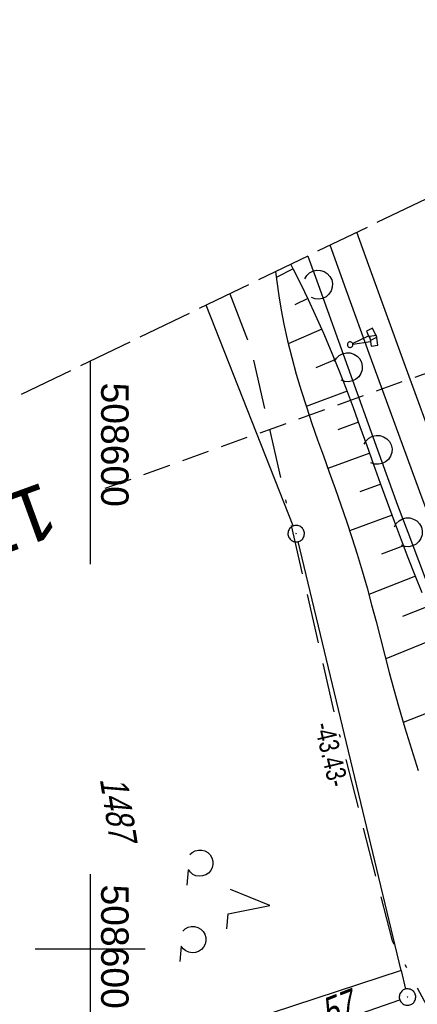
# Model space of a CAD drawing. Extents: x 508513 to 509174, y 450079 to 451036.
# Tile 45 of 51: x 508594 to 508630, y 450895 to 450985. Entities that reach past the tile are written whole.
import ezdxf
from ezdxf.enums import TextEntityAlignment as Align

# ---------------------------------------------------------------- set-up
doc = ezdxf.new("R2010")
doc.units = 0
doc.header["$LTSCALE"] = 10
doc.header["$MEASUREMENT"] = 0
for name, pattern in [('ACAD_ISO16W100', [73, 15, -6.5, 15, -6.5, 15, -7, 1, -7]), ('LT00', [0]), ('LT14', [0.6, 0.5, -0.1]), ('LT17', [0.15, 0.1, -0.05])]:
    doc.linetypes.add(name, pattern=pattern)
doc.layers.get('0').update_dxf_attribs({"linetype": 'LT00'})
for name, color, linetype in [('--EK_FBR', 250, 'LT00'), ('--EK_ST-93-1', 30, 'LT17'), ('--EL_DFK_AB_L', 21, 'LT00'), ('--EL_DFK_AB_P', 7, 'LT00'), ('ABSTAND', 8, 'LT00'), ('BAB-KABEL', 220, 'ACAD_ISO16W100'), ('DFK_AB_L', 21, 'LT00'), ('DFK_AB_P', 7, 'LT00'), ('DFK_FLUR_NR', 250, 'LT00'), ('DFK_KATASTER', 250, 'LT00'), ('DFK_NUTZUNG', 250, 'LT00'), ('V121_AFBR_BAB', 250, 'LT00'), ('V121_BOESCH', 250, 'LT00'), ('V121_BOSCHUNG', 250, 'LT00'), ('V121_LAERM', 11, 'LT00'), ('V121_LD_MARK', 250, 'LT00'), ('V121_RASTER', 250, 'LT00'), ('V121_SCHILD_K', 1, 'LT00'), ('V122_AFBR_BAB', 250, 'LT00'), ('V122_BOESCH', 250, 'LT00'), ('V122_BOSCHUNG', 250, 'LT00'), ('V122_LAERM', 11, 'LT00'), ('V122_LD_MARK', 250, 'LT00'), ('V122_RASTER', 250, 'LT00'), ('V122_SCHILD_K', 1, 'LT00')]:
    doc.layers.add(name, color=color, linetype=linetype)
doc.layers.add('-BLATT_122-RAND', color=7, linetype='LT14', plot=False)
doc.styles.add('Beschrift', font='ARIAL.TTF')
doc.styles.get("Standard").update_dxf_attribs({"font": 'ARIAL.TTF'})

# ---------------------------------------------------------------- blocks, each defined once
blk = doc.blocks.new('SYMB7201')
at = {"color": 0, "linetype": 'ByBlock'}
for p, q in [((0, 0.385), (-0.11, 0.015)), ((-0.255, -0.385), (-0.115, -0.385)), ((0.445, -0.385), (0.585, -0.385))]:
    blk.add_line(p, q, dxfattribs=at)
for points in [[(0.25, 0.015), (0.11, 0.015), (0, 0.385)], [(-0.393816, -0.383308), (-0.416239, -0.362945), (-0.432849, -0.337617), (-0.442589, -0.308936), (-0.444836, -0.27873), (-0.439449, -0.248923), (-0.426769, -0.221415), (-0.407606, -0.197958), (-0.38318, -0.180047), (-0.355047, -0.168823), (-0.325, -0.165), (-0.294953, -0.168823), (-0.26682, -0.180047), (-0.242394, -0.197959), (-0.223231, -0.221415), (-0.210551, -0.248923), (-0.205164, -0.27873), (-0.207411, -0.308936), (-0.21715, -0.337617), (-0.233761, -0.362945), (-0.256184, -0.383308)], [(0.306185, -0.383308), (0.283761, -0.362945), (0.267151, -0.337617), (0.257411, -0.308936), (0.255164, -0.27873), (0.260552, -0.248923), (0.273231, -0.221415), (0.292394, -0.197958), (0.31682, -0.180047), (0.344953, -0.168823), (0.375, -0.165), (0.405047, -0.168823), (0.43318, -0.180047), (0.457606, -0.197959), (0.476769, -0.221415), (0.489449, -0.248923), (0.494836, -0.27873), (0.492589, -0.308936), (0.48285, -0.337617), (0.466239, -0.362945), (0.443816, -0.383308)]]:
    blk.add_lwpolyline(points, dxfattribs=at)
blk = doc.blocks.new('SYMB0003')
at = {"color": 0, "linetype": 'ByBlock'}
for p, q in [((-0.015712, 0), (0.010166, 0.012015)), ((0, -0.021257), (-0.015712, 0)), ((0.010166, 0.012015), (0, -0.021257))]:
    blk.add_line(p, q, dxfattribs=at)
for points in [[(-0.031395, 0.499013), (-0.093691, 0.491144), (-0.154509, 0.475528), (-0.21289, 0.452414), (-0.267913, 0.422164), (-0.318712, 0.385257), (-0.364484, 0.342274), (-0.404509, 0.293893), (-0.438154, 0.240877), (-0.464888, 0.184062), (-0.484292, 0.124345), (-0.496058, 0.062667), (-0.5, 0)], [(-0.5, 0), (-0.496058, -0.062667), (-0.484292, -0.124345), (-0.464888, -0.184062), (-0.438154, -0.240877), (-0.404509, -0.293893), (-0.364485, -0.342274), (-0.318712, -0.385257), (-0.267914, -0.422164), (-0.21289, -0.452414), (-0.154509, -0.475529), (-0.093691, -0.491144), (-0.031395, -0.499014), (0.031395, -0.499014)], [(0.5, 0), (0.496057, 0.062667), (0.484292, 0.124345), (0.464888, 0.184062), (0.438153, 0.240877), (0.404509, 0.293893), (0.364484, 0.342274), (0.318712, 0.385257), (0.267913, 0.422164), (0.21289, 0.452414), (0.154509, 0.475528), (0.093691, 0.491144), (0.031395, 0.499013), (-0.031395, 0.499013)], [(0.031395, -0.499014), (0.093691, -0.491144), (0.154509, -0.475529), (0.21289, -0.452414), (0.267914, -0.422164), (0.318712, -0.385257), (0.364485, -0.342274), (0.404509, -0.293893), (0.438154, -0.240877), (0.464889, -0.184062), (0.484292, -0.124345), (0.496058, -0.062667), (0.5, 0)]]:
    blk.add_lwpolyline(points, dxfattribs=at)
blk = doc.blocks.new('SYMB1263')
at = {"color": 0, "linetype": 'ByBlock'}
for p, q in [((0.014231, 0.098982), (-0.014231, 0.098982)), ((-0.014231, -0.098982), (0.014232, -0.098982))]:
    blk.add_line(p, q, dxfattribs=at)
for points in [[(0, 0.1), (0, 0.75), (0.18, 0.75), (0.18, 1), (-0.18, 1), (-0.18, 0.75), (0, 0.75)], [(-0.014231, 0.098982), (-0.041542, 0.090963), (-0.065486, 0.075575), (-0.084125, 0.054064), (-0.095949, 0.028173), (-0.1, 0)], [(-0.1, 0), (-0.095949, -0.028173), (-0.084125, -0.054064), (-0.065486, -0.075575), (-0.041541, -0.090963), (-0.014231, -0.098982)], [(0.1, 0), (0.095949, 0.028173), (0.084125, 0.054064), (0.065486, 0.075575), (0.041541, 0.090963), (0.014231, 0.098982)], [(0.014232, -0.098982), (0.041542, -0.090963), (0.065486, -0.075575), (0.084125, -0.054064), (0.095949, -0.028173), (0.1, 0)]]:
    blk.add_lwpolyline(points, dxfattribs=at)
blk = doc.blocks.new('SYMB7122')
at = {"color": 0, "linetype": 'ByBlock'}
for points in [[(-0.109975, -0.002365), (-0.106745, 0.026562), (-0.096041, 0.053629), (-0.078613, 0.076941), (-0.055681, 0.094866), (-0.028851, 0.106149), (0, 0.11)], [(0, 0.11), (0.028851, 0.106149), (0.055681, 0.094866), (0.078613, 0.076941), (0.096041, 0.053629), (0.106745, 0.026562), (0.109975, -0.002365)], [(-0.075234, -0.080249), (-0.093647, -0.057708), (-0.105504, -0.031126), (-0.109975, -0.002365)], [(0.109975, -0.002365), (0.105504, -0.031126), (0.093647, -0.057708), (0.075234, -0.080249)]]:
    blk.add_lwpolyline(points, dxfattribs=at)

msp = doc.modelspace()

# ---------------------------------------------------------------- linework, layer by layer
at = {"layer": '--EK_FBR'}
for points in [[(508647.61, 450895.35), (508646.742, 450897.588), (508645.231, 450901.506), (508643.726, 450905.426), (508642.225, 450909.348), (508640.729, 450913.271), (508639.235, 450917.196), (508637.688, 450921.267), (508636.143, 450925.34), (508634.604, 450929.414), (508633.069, 450933.49), (508631.542, 450937.569), (508630.024, 450941.651), (508627.766, 450947.777), (508625.529, 450953.911), (508623.313, 450960.053), (508621.857, 450964.126)], [(508648.261, 450893.673), (508646.742, 450897.588), (508645.231, 450901.506), (508643.726, 450905.426), (508642.225, 450909.348), (508640.729, 450913.271), (508639.235, 450917.196), (508637.688, 450921.267), (508636.143, 450925.34), (508634.604, 450929.414), (508633.069, 450933.49), (508631.542, 450937.569), (508630.024, 450941.651), (508627.766, 450947.777), (508625.529, 450953.911), (508623.313, 450960.053), (508621.857, 450964.126)]]:
    msp.add_lwpolyline(points, dxfattribs=at)
at = {"layer": '--EK_ST-93-1', "ltscale": 2.5}
msp.add_line((508638.979, 450955.463), (508601.342, 450941.938), dxfattribs=at)
at = {"layer": '--EL_DFK_AB_L'}
for p, q in [((508618.485, 450938.537), (508610.557, 450958.658)), ((508628.32, 450898.039), (508618.936, 450937.11)), ((508628.32, 450898.039), (508628.726, 450896.338))]:
    msp.add_line(p, q, dxfattribs=at)
at = {"layer": '-BLATT_122-RAND'}
msp.add_lwpolyline([(508512.696, 450911.306), (508915.59, 450078.659), (509173.936, 450203.665), (508771.042, 451036.312), (508512.696, 450911.306)], dxfattribs=at)
at = {"layer": 'BAB-KABEL', "ltscale": 0.03, "flags": 128}
msp.add_lwpolyline([(508612.71, 450959.7), (508614.645, 450954.692), (508622.355, 450920.863), (508627.493, 450900.732), (508646.326, 450865.645), (508650.817, 450856.033), (508655.092, 450845.992), (508665.582, 450821.147), (508674.151, 450797.792), (508681.007, 450776.169), (508688.062, 450755.235), (508698.121, 450718.219), (508716.314, 450688.666), (508734.271, 450678.412), (508740.696, 450663.206), (508731.505, 450645.689), (508737.085, 450632.513), (508755.796, 450615.501), (508783.306, 450588.25), (508796.059, 450566.7), (508804.416, 450547.875), (508805.847, 450544.009), (508814.357, 450522.448), (508823.981, 450499.018), (508835.942, 450468.903), (508838.084, 450464.715), (508846.407, 450448.259), (508854.774, 450432.231), (508871.49, 450399.579), (508880.533, 450382.869), (508893.184, 450359.111), (508905.479, 450338.789), (508916.756, 450320.162), (508928.195, 450300.351), (508931.608, 450292.508), (508935.883, 450281.541), (508942.548, 450253.024), (508950.577, 450230.483), (508952.112, 450227.244), (508962.528, 450209.478), (508960.479, 450205.727), (508963.392, 450199.374), (508968.169, 450193.064), (508993.103, 450156.356), (508997.122, 450135.56), (509000.611, 450119.798)], dxfattribs=at)
at = {"layer": 'DFK_AB_L'}
for p, q in [((508618.485, 450938.537), (508610.557, 450958.658)), ((508628.32, 450898.039), (508618.936, 450937.11)), ((508628.32, 450898.039), (508628.726, 450896.338))]:
    msp.add_line(p, q, dxfattribs=at)
at = {"layer": 'DFK_KATASTER'}
for p, q in [((508628.32, 450898.039), (508605.12, 450890.429)), ((508619.069, 450892.194), (508628.192, 450895.364))]:
    msp.add_line(p, q, dxfattribs=at)
at = {"layer": 'V121_AFBR_BAB'}
msp.add_lwpolyline([(508647.61, 450895.35), (508646.742, 450897.588), (508645.231, 450901.506), (508643.726, 450905.426), (508642.225, 450909.348), (508640.729, 450913.271), (508639.235, 450917.196), (508637.688, 450921.267), (508636.143, 450925.34), (508634.604, 450929.414), (508633.069, 450933.49), (508631.542, 450937.569), (508630.024, 450941.651), (508627.766, 450947.777), (508625.529, 450953.911), (508623.313, 450960.053), (508621.857, 450964.126)], dxfattribs=at)
at = {"layer": 'V121_BOESCH'}
for points in [[(508616.878, 450961.717), (508616.997, 450960.803), (508617.186, 450959.508), (508617.4, 450958.219), (508617.642, 450956.937), (508617.977, 450955.408), (508618.355, 450953.889), (508618.771, 450952.38), (508619.22, 450950.877), (508619.697, 450949.381), (508620.195, 450947.89), (508620.71, 450946.402), (508621.235, 450944.916), (508621.767, 450943.432), (508622.298, 450941.947), (508622.824, 450940.46), (508623.34, 450938.97), (508623.839, 450937.475), (508624.317, 450935.975), (508624.776, 450934.444), (508625.213, 450932.907), (508625.632, 450931.366), (508626.039, 450929.821), (508626.439, 450928.276), (508626.838, 450926.73), (508627.24, 450925.185), (508627.651, 450923.644), (508628.077, 450922.106), (508628.649, 450920.144), (508629.249, 450918.189), (508629.873, 450916.242)], [(508630.238, 450932.437), (508629.597, 450934.034), (508628.965, 450935.636), (508628.345, 450937.242), (508627.703, 450938.956), (508627.074, 450940.676), (508626.454, 450942.399), (508625.838, 450944.124), (508625.222, 450945.848), (508624.602, 450947.571), (508623.973, 450949.289), (508623.33, 450951.001), (508622.669, 450952.706), (508621.985, 450954.4), (508621.275, 450956.083), (508620.533, 450957.752), (508619.881, 450959.146), (508619.207, 450960.532), (508618.517, 450961.91), (508618.271, 450962.391)]]:
    msp.add_lwpolyline(points, dxfattribs=at)
at = {"layer": 'V121_BOSCHUNG'}
for p, q in [((508618.484, 450961.974), (508616.944, 450961.196)), ((508619.828, 450959.256), (508618.624, 450958.679)), ((508621.099, 450956.485), (508618.043, 450955.131)), ((508622.282, 450953.672), (508620.546, 450952.96)), ((508623.393, 450950.836), (508619.685, 450949.416)), ((508624.447, 450947.998), (508622.544, 450947.299)), ((508625.466, 450945.167), (508621.641, 450943.781)), ((508626.474, 450942.342), (508624.562, 450941.649)), ((508627.492, 450939.529), (508623.629, 450938.11)), ((508628.538, 450936.738), (508626.54, 450935.984)), ((508629.622, 450933.971), (508625.377, 450932.308)), ((508630.737, 450931.209), (508628.447, 450930.289)), ((508631.866, 450928.44), (508626.916, 450926.429)), ((508634.111, 450922.841), (508628.504, 450920.633))]:
    msp.add_line(p, q, dxfattribs=at)
at = {"layer": 'V121_LAERM'}
for p, q in [((508619.813, 450963.137), (508620.752, 450960.529)), ((508620.752, 450960.529), (508623.462, 450953.002)), ((508623.462, 450953.002), (508626.172, 450945.475)), ((508628.925, 450937.963), (508631.766, 450930.485))]:
    msp.add_line(p, q, dxfattribs=at)
msp.add_lwpolyline([(508626.172, 450945.475), (508627.987, 450940.432), (508628.925, 450937.963)], dxfattribs=at)
at = {"layer": 'V121_LD_MARK'}
msp.add_lwpolyline([(508650.39, 450895.793), (508649.441, 450898.209), (508645.596, 450908.116), (508641.79, 450918.038), (508638.442, 450926.861), (508635.125, 450935.696), (508631.839, 450944.542), (508628.585, 450953.4), (508625.365, 450962.271), (508624.279, 450965.298)], dxfattribs=at)
at = {"layer": 'V121_RASTER'}
for p, q in [((508599.999, 450906.81), (508599.999, 450887.752)), ((508594.998, 450900), (508604.998, 450900)), ((508594.998, 450900), (508604.998, 450900))]:
    msp.add_line(p, q, dxfattribs=at)
at = {"layer": 'V122_AFBR_BAB'}
msp.add_lwpolyline([(508648.261, 450893.673), (508646.742, 450897.588), (508645.231, 450901.506), (508643.726, 450905.426), (508642.225, 450909.348), (508640.729, 450913.271), (508639.235, 450917.196), (508637.688, 450921.267), (508636.143, 450925.34), (508634.604, 450929.414), (508633.069, 450933.49), (508631.542, 450937.569), (508630.024, 450941.651), (508627.766, 450947.777), (508625.529, 450953.911), (508623.313, 450960.053), (508621.857, 450964.126)], dxfattribs=at)
at = {"layer": 'V122_BOESCH'}
for points in [[(508616.878, 450961.717), (508616.997, 450960.803), (508617.186, 450959.508), (508617.4, 450958.219), (508617.642, 450956.937), (508617.977, 450955.408), (508618.355, 450953.889), (508618.771, 450952.38), (508619.22, 450950.877), (508619.697, 450949.381), (508620.195, 450947.89), (508620.71, 450946.402), (508621.235, 450944.917), (508621.767, 450943.432), (508622.298, 450941.947), (508622.824, 450940.46), (508623.34, 450938.97), (508623.839, 450937.475), (508624.317, 450935.975), (508624.776, 450934.444), (508625.213, 450932.907), (508625.632, 450931.366), (508626.039, 450929.821), (508626.439, 450928.276), (508626.838, 450926.73), (508627.24, 450925.185), (508627.651, 450923.644), (508628.077, 450922.106), (508628.649, 450920.144), (508629.249, 450918.189), (508629.873, 450916.242)], [(508630.238, 450932.437), (508629.597, 450934.034), (508628.965, 450935.636), (508628.345, 450937.242), (508627.703, 450938.956), (508627.074, 450940.676), (508626.454, 450942.399), (508625.838, 450944.124), (508625.222, 450945.848), (508624.602, 450947.571), (508623.973, 450949.289), (508623.33, 450951.002), (508622.669, 450952.706), (508621.985, 450954.4), (508621.275, 450956.083), (508620.533, 450957.752), (508619.881, 450959.146), (508619.207, 450960.532), (508618.517, 450961.91), (508618.271, 450962.391)]]:
    msp.add_lwpolyline(points, dxfattribs=at)
at = {"layer": 'V122_BOSCHUNG'}
for p, q in [((508618.484, 450961.974), (508616.944, 450961.196)), ((508619.828, 450959.256), (508618.624, 450958.679)), ((508621.099, 450956.485), (508618.043, 450955.131)), ((508622.282, 450953.672), (508620.546, 450952.96)), ((508623.393, 450950.836), (508619.685, 450949.416)), ((508624.447, 450947.998), (508622.544, 450947.299)), ((508625.466, 450945.167), (508621.641, 450943.781)), ((508626.474, 450942.342), (508624.562, 450941.649)), ((508627.492, 450939.529), (508623.629, 450938.11)), ((508628.538, 450936.738), (508626.54, 450935.984)), ((508629.622, 450933.972), (508625.377, 450932.308)), ((508630.737, 450931.209), (508628.447, 450930.289)), ((508631.866, 450928.44), (508626.916, 450926.429)), ((508634.11, 450922.841), (508628.504, 450920.633))]:
    msp.add_line(p, q, dxfattribs=at)
at = {"layer": 'V122_LAERM'}
for p, q in [((508619.813, 450963.137), (508620.752, 450960.529)), ((508620.752, 450960.529), (508623.462, 450953.002)), ((508623.462, 450953.002), (508626.172, 450945.475)), ((508628.925, 450937.963), (508631.766, 450930.485))]:
    msp.add_line(p, q, dxfattribs=at)
msp.add_lwpolyline([(508626.172, 450945.475), (508627.987, 450940.432), (508628.925, 450937.963)], dxfattribs=at)
at = {"layer": 'V122_LD_MARK'}
msp.add_lwpolyline([(508681.653, 450819.541), (508677.48, 450829.313), (508673.35, 450839.104), (508669.263, 450848.913), (508665.217, 450858.739), (508661.213, 450868.582), (508657.249, 450878.442), (508653.325, 450888.318), (508649.441, 450898.209), (508645.596, 450908.116), (508641.79, 450918.038), (508638.442, 450926.861), (508635.125, 450935.696), (508631.839, 450944.542), (508628.585, 450953.401), (508625.365, 450962.271), (508624.279, 450965.298)], dxfattribs=at)
at = {"layer": 'V122_RASTER'}
for p, q in [((508599.999, 450953.55), (508599.999, 450935.05)), ((508599.999, 450905), (508599.999, 450895)), ((508594.998, 450900), (508604.998, 450900))]:
    msp.add_line(p, q, dxfattribs=at)

# ---------------------------------------------------------------- block references
at = {"layer": '--EL_DFK_AB_P', "xscale": 1.500000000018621, "yscale": 1.5, "zscale": 1.5, "rotation": 264.7377099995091}
for p in [(508618.76, 450937.839), (508628.9, 450895.609)]:
    msp.add_blockref('SYMB0003', p, dxfattribs=at)
at = {"layer": 'DFK_AB_P', "xscale": 1.500000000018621, "yscale": 1.5, "zscale": 1.5, "rotation": 264.7377099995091}
for p in [(508618.76, 450937.839), (508628.9, 450895.609)]:
    msp.add_blockref('SYMB0003', p, dxfattribs=at)
at = {"layer": 'DFK_NUTZUNG', "xscale": 10.00000000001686, "yscale": 10, "zscale": 10, "rotation": 264.7377100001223}
msp.add_blockref('SYMB7201', (508612.522, 450904.316), dxfattribs=at)
at = {"layer": 'V121_LAERM', "xscale": 12, "yscale": 12, "zscale": 12}
for p, rotation in [((508620.752, 450960.529), 289.79904), ((508623.462, 450953.002), 289.79904), ((508626.172, 450945.475), 289.79904), ((508628.925, 450937.963), 290.80037)]:
    msp.add_blockref('SYMB7122', p, dxfattribs=dict(at, rotation=rotation))
at = {"layer": 'V121_SCHILD_K', "xscale": 2.5, "yscale": 2.5, "zscale": 2.5, "rotation": 279.0666}
msp.add_blockref('SYMB1263', (508623.669, 450955.062), dxfattribs=at)
at = {"layer": 'V122_LAERM', "xscale": 12, "yscale": 12, "zscale": 12}
for p, rotation in [((508620.752, 450960.529), 289.79864), ((508623.462, 450953.002), 289.79864), ((508626.172, 450945.475), 289.79864), ((508628.925, 450937.963), 290.80325)]:
    msp.add_blockref('SYMB7122', p, dxfattribs=dict(at, rotation=rotation))
at = {"layer": 'V122_SCHILD_K', "xscale": 2.5, "yscale": 2.5, "zscale": 2.5, "rotation": 295.821}
msp.add_blockref('SYMB1263', (508623.669, 450955.062), dxfattribs=at)

# ---------------------------------------------------------------- texts
at = {"layer": '--EK_ST-93-1', "style": 'Beschrift'}
msp.add_text('175,500', height=5, rotation=-159.99231, dxfattribs=at).set_placement((508596.619, 450940.239), align=Align.MIDDLE_LEFT)
at = {"layer": 'ABSTAND', "width": 0.75}
msp.add_text('-43.43-', height=1.8, rotation=-76.49228, dxfattribs=at).set_placement((508620.389, 450920.421))
at = {"layer": 'DFK_FLUR_NR', "oblique": 13.754, "width": 0.75}
for s, rotation, p in [('1487', 279.0666, (508600.868, 450915.476)), ('57', 21.30588, (508621.604, 450892.901))]:
    msp.add_text(s, height=2.5, rotation=rotation, dxfattribs=at).set_placement(p)
at = {"layer": 'V121_RASTER', "width": 0.972}
msp.add_text(' 508600', height=2.5, rotation=-90.00075, dxfattribs=at).set_placement((508600.999, 450906.81))
at = {"layer": 'V122_RASTER', "width": 0.972}
msp.add_text(' 508600', height=2.5, rotation=-89.99958, dxfattribs=at).set_placement((508600.999, 450952.55))

doc.saveas('drawing.dxf')
